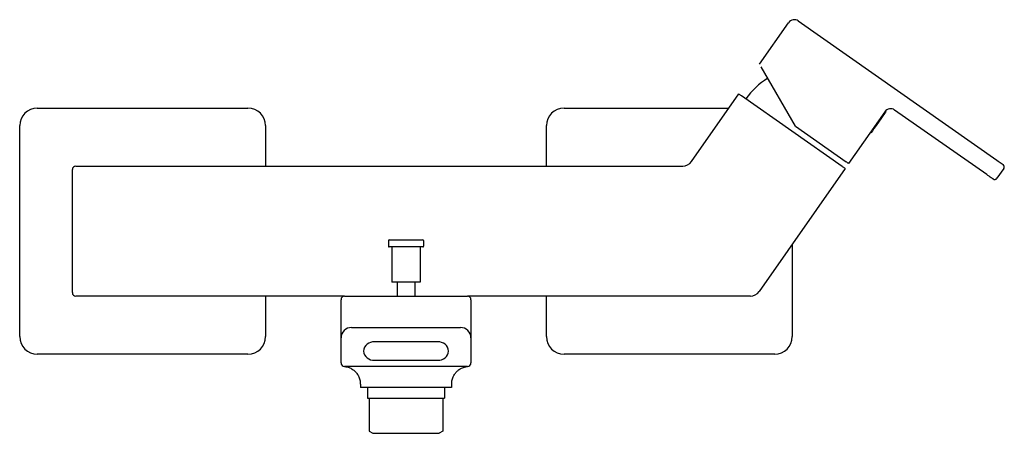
# Model space of a CAD drawing. Header units: millimetres. Extents: x 3961.678 to 3961.958, y 1900.485 to 1900.603.
import ezdxf

# ---------------------------------------------------------------- set-up
doc = ezdxf.new("R2010")
doc.units = ezdxf.units.MM
doc.layers.add('SANINDUSA', color=3, linetype='Continuous')

msp = doc.modelspace()

# ---------------------------------------------------------------- linework, layer by layer
at = {"layer": 'SANINDUSA'}
for p, q in [((3961.888413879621, 1900.590448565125), (3961.896658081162, 1900.602222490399)), ((3961.899443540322, 1900.602713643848), (3961.955965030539, 1900.563136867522)), ((3961.898620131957, 1900.572770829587), (3961.888855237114, 1900.58968412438)), ((3961.869007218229, 1900.56273296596), (3961.882490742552, 1900.581989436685)), ((3961.91198021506, 1900.561340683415), (3961.883309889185, 1900.581415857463)), ((3961.682741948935, 1900.577953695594), (3961.742741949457, 1900.577953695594)), ((3961.832741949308, 1900.577953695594), (3961.879664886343, 1900.577953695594)), ((3961.92409882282, 1900.576904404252), (3961.913774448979, 1900.562159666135)), ((3961.953097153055, 1900.55904110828), (3961.926884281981, 1900.577395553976)), ((3961.677741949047, 1900.512953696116), (3961.677741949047, 1900.572953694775)), ((3961.747741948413, 1900.572953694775), (3961.747741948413, 1900.561453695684)), ((3961.827741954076, 1900.561453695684), (3961.827741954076, 1900.572953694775)), ((3961.898620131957, 1900.572770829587), (3961.913119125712, 1900.562618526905)), ((3961.693741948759, 1900.561453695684), (3961.866549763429, 1900.561453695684)), ((3961.692741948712, 1900.525453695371), (3961.692741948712, 1900.56045369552)), ((3961.912799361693, 1900.560767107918), (3961.888268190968, 1900.525732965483)), ((3961.957963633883, 1900.560760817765), (3961.956013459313, 1900.5579757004)), ((3961.782741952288, 1900.540253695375), (3961.782741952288, 1900.538653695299)), ((3961.782941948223, 1900.540453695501), (3961.79234950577, 1900.540453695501)), ((3961.79234950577, 1900.540453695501), (3961.792541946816, 1900.540453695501)), ((3961.792741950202, 1900.540253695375), (3961.792741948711, 1900.538653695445)), ((3961.897741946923, 1900.539262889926), (3961.897741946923, 1900.512953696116)), ((3961.792541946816, 1900.538453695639), (3961.782941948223, 1900.538453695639)), ((3961.783741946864, 1900.538453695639), (3961.783741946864, 1900.528453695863)), ((3961.791741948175, 1900.538453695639), (3961.791741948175, 1900.528453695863)), ((3961.791741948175, 1900.528453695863), (3961.783741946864, 1900.528453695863)), ((3961.785221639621, 1900.528453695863), (3961.785221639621, 1900.524453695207)), ((3961.790262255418, 1900.528453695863), (3961.790262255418, 1900.524453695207)), ((3961.770241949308, 1900.524453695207), (3961.693741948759, 1900.524453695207)), ((3961.747741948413, 1900.524453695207), (3961.747741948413, 1900.512953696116)), ((3961.769241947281, 1900.512571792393), (3961.769241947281, 1900.523453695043)), ((3961.770241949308, 1900.524453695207), (3961.77224194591, 1900.524453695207)), ((3961.77224194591, 1900.524453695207), (3961.803241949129, 1900.524453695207)), ((3961.803241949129, 1900.524453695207), (3961.805241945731, 1900.524453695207)), ((3961.885810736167, 1900.524453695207), (3961.805241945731, 1900.524453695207)), ((3961.806241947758, 1900.523453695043), (3961.806241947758, 1900.512571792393)), ((3961.827741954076, 1900.512953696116), (3961.827741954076, 1900.524453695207)), ((3961.77224194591, 1900.515536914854), (3961.803241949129, 1900.515536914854)), ((3961.769241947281, 1900.505453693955), (3961.769241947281, 1900.512571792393)), ((3961.79675840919, 1900.511433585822), (3961.778758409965, 1900.511433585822)), ((3961.806241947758, 1900.512571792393), (3961.806241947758, 1900.505453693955)), ((3961.742741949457, 1900.507953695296), (3961.682741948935, 1900.507953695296)), ((3961.778758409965, 1900.506252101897), (3961.79675840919, 1900.506252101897)), ((3961.892741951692, 1900.507953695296), (3961.832741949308, 1900.507953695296)), ((3961.805241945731, 1900.504453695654), (3961.770241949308, 1900.504453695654)), ((3961.774741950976, 1900.499469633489), (3961.774741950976, 1900.498453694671)), ((3961.800741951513, 1900.498453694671), (3961.774741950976, 1900.498453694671)), ((3961.776741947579, 1900.498453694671), (3961.776741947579, 1900.495453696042)), ((3961.79874194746, 1900.498453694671), (3961.79874194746, 1900.495453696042)), ((3961.800741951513, 1900.499469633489), (3961.800741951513, 1900.498453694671)), ((3961.776741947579, 1900.495453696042), (3961.79874194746, 1900.495453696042)), ((3961.777264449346, 1900.495453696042), (3961.777264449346, 1900.486031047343)), ((3961.798219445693, 1900.495453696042), (3961.798219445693, 1900.486031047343)), ((3961.777264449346, 1900.486031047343), (3961.778264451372, 1900.485453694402)), ((3961.798219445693, 1900.486031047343), (3961.797219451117, 1900.485453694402)), ((3961.778264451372, 1900.485453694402), (3961.797219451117, 1900.485453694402))]:
    msp.add_line(p, q, dxfattribs=at)
at = {"layer": 'SANINDUSA', "flags": 128}
for points in [[(3961.882490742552, 1900.581989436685), (3961.882506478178, 1900.581978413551), (3961.88255308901, 1900.581945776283), (3961.882628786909, 1900.581892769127), (3961.882730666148, 1900.581821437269), (3961.882854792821, 1900.581734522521), (3961.882996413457, 1900.581635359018), (3961.883150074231, 1900.581527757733), (3961.883309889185, 1900.581415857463)], [(3961.924377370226, 1900.576953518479), (3961.924377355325, 1900.576953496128), (3961.924271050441, 1900.576801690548), (3961.92396742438, 1900.576368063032), (3961.923496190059, 1900.575695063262), (3961.92290346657, 1900.574848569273), (3961.922247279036, 1900.573911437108), (3961.921591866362, 1900.572975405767), (3961.921001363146, 1900.572132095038), (3961.920533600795, 1900.571464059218), (3961.920234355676, 1900.571036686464), (3961.920132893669, 1900.570891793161)], [(3961.913774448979, 1900.562159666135), (3961.913761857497, 1900.562168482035), (3961.913724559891, 1900.562194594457), (3961.913664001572, 1900.562236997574), (3961.913582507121, 1900.562294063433), (3961.913483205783, 1900.562363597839), (3961.913369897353, 1900.562442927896), (3961.913246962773, 1900.562529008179), (3961.913119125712, 1900.562618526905)], [(3961.955965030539, 1900.563136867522), (3961.956316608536, 1900.562890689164), (3961.956654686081, 1900.56265397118), (3961.956966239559, 1900.562435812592), (3961.957239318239, 1900.562244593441), (3961.957463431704, 1900.562087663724), (3961.957629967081, 1900.561971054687), (3961.957732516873, 1900.561899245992), (3961.957767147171, 1900.56187499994)], [(3961.91198021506, 1900.561340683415), (3961.912140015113, 1900.561228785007), (3961.912293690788, 1900.561121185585), (3961.912435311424, 1900.561022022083), (3961.912559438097, 1900.560935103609), (3961.912661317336, 1900.560863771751), (3961.912737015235, 1900.56081076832), (3961.912783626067, 1900.560778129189), (3961.912799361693, 1900.560767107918)], [(3961.954899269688, 1900.557779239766), (3961.954864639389, 1900.557803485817), (3961.954762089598, 1900.557875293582), (3961.95459555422, 1900.557991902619), (3961.954371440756, 1900.558148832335), (3961.954098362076, 1900.558340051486), (3961.953786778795, 1900.558558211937), (3961.953448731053, 1900.558794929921), (3961.953097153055, 1900.55904110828)]]:
    msp.add_lwpolyline(points, dxfattribs=at)
at = {"layer": 'SANINDUSA'}
for centre, radius, start, end in [((3961.8982963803, 1900.601075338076), 0.002000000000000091, 55.00000000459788, 144.9999999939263), ((3961.901945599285, 1900.568366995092), 0.02124999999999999, 121.8284437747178, 144.9999999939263), ((3961.682741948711, 1900.572953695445), 0.005, 90, 180), ((3961.742741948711, 1900.572953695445), 0.005, 0, 90), ((3961.832741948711, 1900.572953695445), 0.005, 90, 180), ((3961.925737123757, 1900.57575724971), 0.002000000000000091, 55.00000000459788, 144.9999999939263), ((3961.92429545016, 1900.577010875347), 9.99999999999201e-05, 324.9999999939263, 55.00000000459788), ((3961.920050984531, 1900.57094915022), 0.0001000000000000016, 235.0000000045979, 324.9999999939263), ((3961.693741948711, 1900.560453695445), 0.001000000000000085, 90, 180), ((3961.866549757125, 1900.564453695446), 0.003000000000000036, 270, 324.9999999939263), ((3961.957308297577, 1900.561219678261), 0.0008000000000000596, 324.9999999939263, 55.00000000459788), ((3961.955358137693, 1900.55843456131), 0.000800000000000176, 235.0000000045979, 324.9999999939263), ((3961.782941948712, 1900.540253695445), 0.0001999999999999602, 90, 180), ((3961.792541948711, 1900.540253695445), 0.0002000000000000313, 0, 90), ((3961.782941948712, 1900.538653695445), 0.0002000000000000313, 180, 270), ((3961.792541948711, 1900.538653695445), 0.0002000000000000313, 270, 0), ((3961.693741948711, 1900.525453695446), 0.001000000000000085, 180, 270), ((3961.885810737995, 1900.527453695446), 0.002999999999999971, 270, 324.9999999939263), ((3961.770241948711, 1900.523453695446), 0.001000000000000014, 90, 180), ((3961.805241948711, 1900.523453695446), 0.0009999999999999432, 0, 90), ((3961.682741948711, 1900.512953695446), 0.005, 180, 270), ((3961.742741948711, 1900.512953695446), 0.005, 270, 0), ((3961.778514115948, 1900.50854817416), 0.002895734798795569, 85.16058143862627, 174.1594773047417), ((3961.797002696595, 1900.5085481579), 0.00289575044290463, 5.840814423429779, 94.83926106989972), ((3961.832741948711, 1900.512953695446), 0.005, 180, 270), ((3961.892741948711, 1900.512953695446), 0.005, 270, 0), ((3961.778514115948, 1900.509137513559), 0.002895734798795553, 185.8405226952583, 274.8394185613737), ((3961.797002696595, 1900.509137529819), 0.002895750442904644, 265.1607389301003, 354.1591855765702), ((3961.770241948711, 1900.505453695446), 0.001000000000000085, 180, 270), ((3961.805241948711, 1900.505453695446), 0.001000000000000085, 270, 0)]:
    msp.add_arc(centre, radius, start, end, dxfattribs=at)
for centre, start_param, end_param in [((3961.772241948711, 1900.512571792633), 1.570796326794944, 3.141592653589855), ((3961.803241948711, 1900.512571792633), 0, 1.570796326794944)]:
    msp.add_ellipse(centre, major_axis=(0.002999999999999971, -1.4210854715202e-16), ratio=0.9883739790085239, start_param=start_param, end_param=end_param, dxfattribs=at)
for points in [[(3961.924352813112, 1900.577092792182), (3961.924289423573, 1900.57713716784)], [(3961.919911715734, 1900.570924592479), (3961.919993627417, 1900.570867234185)]]:
    msp.add_open_spline(points, degree=1, dxfattribs=at)
for points, knots in [([(3961.770206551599, 1900.504447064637), (3961.770224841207, 1900.504446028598), (3961.770253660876, 1900.504444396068), (3961.770428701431, 1900.50442406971), (3961.770760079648, 1900.504372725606), (3961.771414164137, 1900.504210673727), (3961.772240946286, 1900.503841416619), (3961.773095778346, 1900.503230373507), (3961.773820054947, 1900.502435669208), (3961.774371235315, 1900.501460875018), (3961.774702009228, 1900.500449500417), (3961.774712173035, 1900.499763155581), (3961.77471658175, 1900.499465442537)], [0, 0, 0, 0, 0.05649317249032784, 0.08901855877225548, 0.1238748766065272, 0.2102259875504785, 0.338743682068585, 0.4668788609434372, 0.6040945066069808, 0.7416226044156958, 0.8879246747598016, 1, 1, 1, 1]), ([(3961.80077027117, 1900.499464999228), (3961.800775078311, 1900.499780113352), (3961.800785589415, 1900.500469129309), (3961.801114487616, 1900.501454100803), (3961.801610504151, 1900.5023456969), (3961.802213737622, 1900.503050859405), (3961.802859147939, 1900.503582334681), (3961.803499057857, 1900.503957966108), (3961.804086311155, 1900.504200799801), (3961.804572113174, 1900.504338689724), (3961.80491825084, 1900.504404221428), (3961.805107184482, 1900.504430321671), (3961.805218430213, 1900.504442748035), (3961.805257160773, 1900.504446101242), (3961.805278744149, 1900.504447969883)], [0, 0, 0, 0, 0.1203238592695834, 0.263095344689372, 0.3923450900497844, 0.5100722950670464, 0.6166779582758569, 0.7116776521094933, 0.7937824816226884, 0.8602165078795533, 0.9070529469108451, 0.936141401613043, 0.9644135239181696, 1, 1, 1, 1])]:
    msp.add_open_spline(points, degree=3, knots=knots, dxfattribs=at)

doc.saveas('drawing.dxf')
